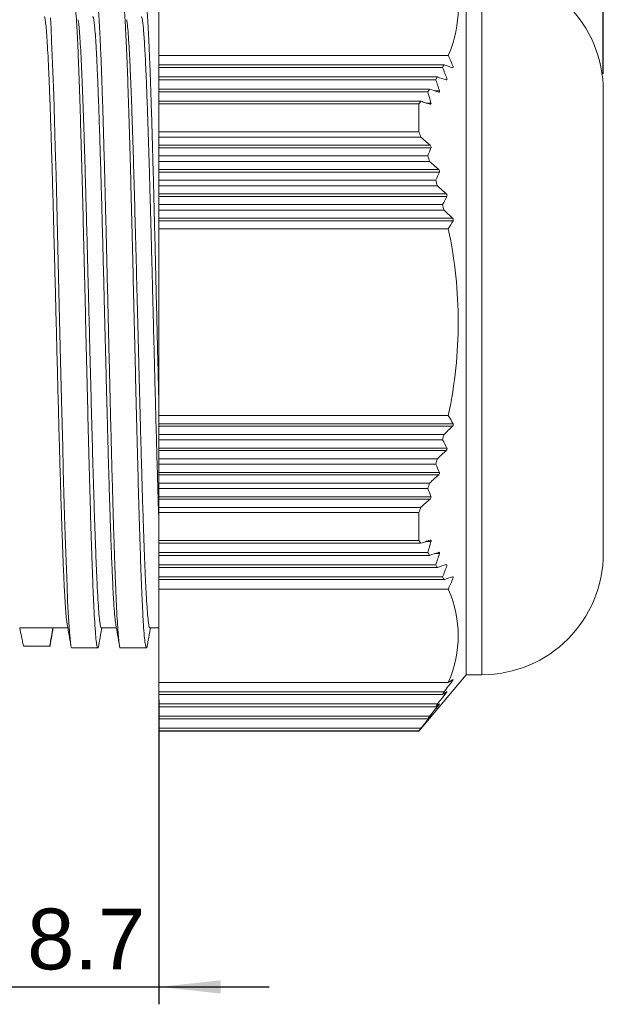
# Model space of a CAD drawing. Header units: millimetres. Extents: x 32 to 271, y 90 to 175.
# Tile 3 of 5: x 146 to 179, y 90 to 146. Entities that reach past the tile are written whole.
import ezdxf

# ---------------------------------------------------------------- set-up
doc = ezdxf.new("R2010")
doc.units = ezdxf.units.MM
doc.layers.add('FORMAT', color=7, linetype='Continuous')
doc.styles.get("Standard").update_dxf_attribs({"font": 'arial.ttf'})

msp = doc.modelspace()

# ---------------------------------------------------------------- linework, layer by layer
at = {"color": 7, "linetype": 'Continuous', "lineweight": 18}
for p, q in [((153.708, 144.191), (153.708, 149.567)), ((171.408, 149.127), (171.408, 108.527)), ((147.451, 146.362), (147.489, 145.737)), ((147.489, 145.737), (147.526, 145.003)), ((147.526, 145.003), (147.562, 144.17)), ((147.562, 144.17), (147.598, 143.249)), ((153.708, 144.191), (170.379, 144.191)), ((153.708, 143.65), (153.708, 144.191)), ((170.13, 143.65), (153.708, 143.65)), ((153.708, 143.491), (153.708, 143.65)), ((153.708, 143.491), (170.05, 143.491)), ((153.708, 142.95), (153.708, 143.491)), ((147.598, 143.249), (147.646, 141.902)), ((169.749, 142.95), (153.708, 142.95)), ((153.708, 142.791), (153.708, 142.95)), ((153.708, 142.791), (169.654, 142.791)), ((153.708, 142.25), (153.708, 142.791)), ((147.646, 141.902), (147.692, 140.443)), ((169.303, 142.25), (153.708, 142.25)), ((153.708, 142.091), (153.708, 142.25)), ((153.708, 142.091), (169.194, 142.091)), ((153.708, 141.55), (153.708, 142.091)), ((179.308, 115.527), (179.308, 142.127)), ((168.797, 141.55), (153.708, 141.55)), ((153.708, 141.4), (153.708, 141.55)), ((153.708, 141.4), (168.681, 141.4)), ((153.708, 139.785), (153.708, 141.4)), ((168.681, 139.785), (168.681, 141.4)), ((168.863, 141.528), (168.797, 141.55)), ((168.93, 141.507), (168.863, 141.528)), ((168.996, 141.485), (168.93, 141.507)), ((169.062, 141.464), (168.996, 141.485)), ((169.129, 141.442), (169.062, 141.464)), ((169.195, 141.421), (169.129, 141.442)), ((169.261, 141.399), (169.195, 141.421)), ((169.328, 141.378), (169.261, 141.399)), ((147.692, 140.443), (147.737, 138.897)), ((153.708, 139.485), (153.708, 139.785)), ((168.681, 139.785), (153.708, 139.785)), ((153.708, 139.485), (168.797, 139.485)), ((153.708, 139.015), (153.708, 139.485)), ((153.708, 139.015), (169.328, 139.015)), ((153.708, 138.873), (153.708, 139.015)), ((147.737, 138.897), (147.781, 137.286)), ((153.708, 138.873), (169.38, 138.873)), ((153.708, 138.402), (153.708, 138.873)), ((169.194, 138.402), (153.708, 138.402)), ((153.708, 138.085), (153.708, 138.402)), ((153.708, 138.085), (169.303, 138.085)), ((153.708, 137.615), (153.708, 138.085)), ((147.781, 137.286), (147.824, 135.632)), ((153.708, 137.615), (169.823, 137.615)), ((153.708, 137.473), (153.708, 137.615)), ((153.708, 137.002), (153.708, 137.473)), ((153.708, 137.473), (169.87, 137.473)), ((169.654, 137.002), (153.708, 137.002)), ((153.708, 136.685), (153.708, 137.002)), ((153.708, 136.215), (153.708, 136.685)), ((153.708, 136.685), (169.749, 136.685)), ((153.708, 136.215), (170.257, 136.215)), ((153.708, 136.073), (153.708, 136.215)), ((153.708, 136.073), (170.297, 136.073)), ((153.708, 135.602), (153.708, 136.073)), ((147.824, 135.632), (147.866, 133.957)), ((170.05, 135.602), (153.708, 135.602)), ((153.708, 135.285), (153.708, 135.602)), ((153.708, 135.285), (170.13, 135.285)), ((153.708, 134.815), (153.708, 135.285)), ((153.708, 134.815), (170.623, 134.815)), ((153.708, 134.673), (153.708, 134.815)), ((153.708, 134.202), (153.708, 134.673)), ((153.708, 134.673), (170.656, 134.673)), ((147.866, 133.957), (147.907, 132.278)), ((153.708, 123.451), (153.708, 134.202)), ((170.379, 134.202), (153.708, 134.202)), ((147.907, 132.278), (147.947, 130.613)), ((147.947, 130.613), (147.986, 128.978)), ((147.986, 128.978), (148.024, 127.384)), ((148.024, 127.384), (148.061, 125.843)), ((148.061, 125.843), (148.097, 124.365)), ((148.097, 124.365), (148.131, 122.956)), ((153.708, 123.451), (170.379, 123.451)), ((153.708, 122.98), (153.708, 123.451)), ((148.131, 122.956), (148.165, 121.624)), ((153.708, 122.98), (170.656, 122.98)), ((153.708, 122.839), (153.708, 122.98)), ((153.708, 122.368), (153.708, 122.839)), ((153.708, 122.839), (170.623, 122.839)), ((170.13, 122.368), (153.708, 122.368)), ((153.708, 122.051), (153.708, 122.368)), ((153.708, 122.051), (170.05, 122.051)), ((153.708, 121.58), (153.708, 122.051)), ((148.165, 121.624), (148.198, 120.371)), ((153.708, 121.58), (170.297, 121.58)), ((153.708, 121.439), (153.708, 121.58)), ((153.708, 120.968), (153.708, 121.439)), ((153.708, 121.439), (170.257, 121.439)), ((169.749, 120.968), (153.708, 120.968)), ((153.708, 120.651), (153.708, 120.968)), ((148.198, 120.371), (148.236, 118.977)), ((153.708, 120.651), (169.654, 120.651)), ((153.708, 120.18), (153.708, 120.651)), ((153.708, 120.18), (169.87, 120.18)), ((153.708, 120.039), (153.708, 120.18)), ((153.708, 119.568), (153.708, 120.039)), ((153.708, 120.039), (169.823, 120.039)), ((169.303, 119.568), (153.708, 119.568)), ((153.708, 119.251), (153.708, 119.568)), ((153.708, 119.251), (169.194, 119.251)), ((153.708, 118.78), (153.708, 119.251)), ((148.236, 118.977), (148.272, 117.705)), ((153.708, 118.78), (169.38, 118.78)), ((153.708, 118.639), (153.708, 118.78)), ((153.708, 118.639), (169.328, 118.639)), ((153.708, 118.168), (153.708, 118.639)), ((153.708, 117.868), (153.708, 118.168)), ((168.797, 118.168), (153.708, 118.168)), ((148.272, 117.705), (148.307, 116.555)), ((153.708, 117.868), (168.681, 117.868)), ((153.708, 116.254), (153.708, 117.868)), ((168.681, 116.254), (168.681, 117.868)), ((148.307, 116.555), (148.341, 115.524)), ((168.681, 116.254), (153.708, 116.254)), ((153.708, 116.104), (153.708, 116.254)), ((169.129, 116.211), (169.195, 116.233)), ((169.195, 116.233), (169.261, 116.254)), ((169.261, 116.254), (169.328, 116.276)), ((153.708, 116.104), (168.797, 116.104)), ((153.708, 115.562), (153.708, 116.104)), ((168.797, 116.104), (168.863, 116.125)), ((168.863, 116.125), (168.93, 116.147)), ((168.93, 116.147), (168.996, 116.168)), ((168.996, 116.168), (169.062, 116.19)), ((169.062, 116.19), (169.129, 116.211)), ((148.341, 115.524), (148.373, 114.609)), ((169.194, 115.562), (153.708, 115.562)), ((153.708, 115.404), (153.708, 115.562)), ((153.708, 115.404), (169.303, 115.404)), ((153.708, 114.862), (153.708, 115.404)), ((148.373, 114.609), (148.411, 113.619)), ((169.654, 114.862), (153.708, 114.862)), ((153.708, 114.704), (153.708, 114.862)), ((153.708, 114.704), (169.749, 114.704)), ((153.708, 114.162), (153.708, 114.704)), ((170.05, 114.162), (153.708, 114.162)), ((153.708, 114.004), (153.708, 114.162)), ((153.708, 114.004), (170.13, 114.004)), ((153.708, 113.462), (153.708, 114.004)), ((148.411, 113.619), (148.447, 112.791)), ((170.379, 113.462), (153.708, 113.462)), ((153.708, 108.087), (153.708, 113.462)), ((148.447, 112.791), (148.48, 112.109)), ((148.48, 112.109), (148.511, 111.559)), ((145.687, 111.227), (147.587, 111.227)), ((147.593, 111.227), (148.455, 111.227)), ((148.511, 111.559), (148.549, 111.002)), ((150.387, 111.227), (151.255, 111.227)), ((153.187, 111.227), (153.708, 111.227)), ((148.549, 111.002), (148.583, 110.613)), ((148.583, 110.613), (148.612, 110.358)), ((145.927, 110.17), (147.431, 110.17)), ((147.431, 110.181), (147.46, 110.379)), ((148.612, 110.358), (148.638, 110.203)), ((148.638, 110.203), (148.659, 110.121)), ((148.659, 110.121), (148.676, 110.085)), ((148.676, 110.085), (148.687, 110.077)), ((148.687, 110.077), (148.689, 110.077)), ((148.689, 110.077), (148.689, 110.077)), ((148.689, 110.077), (148.689, 110.077)), ((148.689, 110.077), (148.689, 110.077)), ((148.689, 110.077), (148.69, 110.077)), ((148.69, 110.077), (150.184, 110.077)), ((148.69, 110.077), (148.69, 110.077)), ((148.69, 110.077), (148.69, 110.077)), ((148.69, 110.077), (148.69, 110.077)), ((148.69, 110.077), (148.69, 110.077)), ((148.69, 110.077), (148.69, 110.077)), ((148.69, 110.077), (148.69, 110.077)), ((148.69, 110.077), (148.69, 110.077)), ((148.69, 110.077), (148.69, 110.077)), ((151.49, 110.077), (152.984, 110.077)), ((168.681, 105.277), (171.408, 108.527)), ((171.408, 108.527), (172.308, 108.527)), ((153.708, 108.087), (170.379, 108.087)), ((153.708, 107.545), (153.708, 108.087)), ((170.13, 107.545), (153.708, 107.545)), ((153.708, 107.387), (153.708, 107.545)), ((153.708, 107.387), (170.05, 107.387)), ((153.708, 106.845), (153.708, 107.387)), ((169.749, 106.845), (153.708, 106.845)), ((153.708, 106.687), (153.708, 106.845)), ((153.708, 106.687), (169.654, 106.687)), ((153.708, 106.145), (153.708, 106.687)), ((169.303, 106.145), (153.708, 106.145)), ((153.708, 105.987), (153.708, 106.145)), ((169.328, 106.088), (169.261, 106.008)), ((153.708, 105.987), (169.194, 105.987)), ((153.708, 105.445), (153.708, 105.987)), ((168.863, 105.526), (168.797, 105.445)), ((168.93, 105.606), (168.863, 105.526)), ((168.996, 105.686), (168.93, 105.606)), ((169.062, 105.767), (168.996, 105.686)), ((169.129, 105.847), (169.062, 105.767)), ((169.195, 105.927), (169.129, 105.847)), ((169.261, 106.008), (169.195, 105.927)), ((168.797, 105.445), (153.708, 105.445)), ((153.708, 105.295), (153.708, 105.445)), ((153.708, 105.295), (168.681, 105.295)), ((153.708, 105.277), (153.708, 105.295)), ((153.708, 105.277), (168.681, 105.277)), ((168.681, 105.277), (168.681, 105.295))]:
    msp.add_line(p, q, dxfattribs=at)
at = {"color": 8, "linetype": 'Continuous', "lineweight": 18}
for p, q in [((172.308, 149.127), (172.308, 108.527)), ((169.61, 142.148), (169.87, 142.148)), ((169.11, 141.448), (169.38, 141.448)), ((169.11, 116.205), (169.38, 116.205)), ((169.61, 115.505), (169.87, 115.505)), ((170.544, 108.188), (170.623, 108.188)), ((170.197, 107.488), (170.257, 107.488)), ((169.783, 106.788), (169.823, 106.788)), ((169.305, 106.088), (169.328, 106.088))]:
    msp.add_line(p, q, dxfattribs=at)
at = {"color": 7, "linetype": 'Continuous', "lineweight": 18}
for centre, radius, start, end in [((172.308, 142.127), 7, 0, 90), ((133.135, 127.747), 40.713, 22.8373, 23.8228), ((161.069, 148.151), 10.118, 332.5773, 333.5844), ((135.676, 129.934), 36.951, 20.4565, 21.5244), ((99.86, -57.916), 213.464, 70.64023, 70.78022), ((159.291, 149.142), 12.153, 328.4984, 329.3712), ((72.842, -143.306), 302.215, 71.19573, 71.29733), ((137.339, 131.557), 34.211, 18.0346, 19.1709), ((157.126, 150.546), 14.735, 324.9844, 325.7339), ((138.296, 132.765), 32.274, 15.6082, 16.7969), ((32.58, -271.441), 435.699, 71.63944, 71.7115), ((-152.187, -222.947), 484.136, 48.38678, 48.47074), ((151.56, 145.674), 19.074, 337.5896, 339.1109), ((132.509, 125.552), 38.87, 18.8103, 19.3049), ((-54.946, -110.271), 334.617, 47.79997, 47.92009), ((150.856, 145.931), 20.81, 334.5942, 336.0206), ((136.377, 126.806), 34.804, 16.4899, 17.0352), ((7.926, -38.279), 238.326, 47.06808, 47.23448), ((149.632, 146.604), 23.193, 331.6842, 332.9971), ((139.551, 127.691), 31.508, 13.9475, 14.5425), ((50.116, 9.281), 174.013, 46.17043, 46.39469), ((147.763, 147.843), 26.411, 328.9028, 330.088), ((147.763, 109.81), 26.411, 29.912, 31.0972), ((50.116, 248.372), 174.013, 313.60531, 313.82957), ((139.551, 129.963), 31.508, 345.4575, 346.0525), ((149.632, 111.05), 23.193, 27.0029, 28.3158), ((7.926, 295.933), 238.326, 312.76552, 312.93192), ((136.377, 130.847), 34.804, 342.9648, 343.5101), ((150.856, 111.723), 20.81, 23.9794, 25.4058), ((-54.946, 367.924), 334.617, 312.07991, 312.20003), ((132.509, 132.101), 38.87, 340.6951, 341.1897), ((151.56, 111.979), 19.074, 20.8891, 22.4104), ((-152.187, 480.601), 484.136, 311.52926, 311.61322), ((138.296, 124.889), 32.274, 343.2031, 344.3918), ((157.126, 107.107), 14.735, 34.2661, 35.0156), ((32.58, 529.094), 435.698, 288.2885, 288.36056), ((137.339, 126.097), 34.211, 340.8291, 341.9654), ((172.308, 115.527), 7, 270, 0), ((159.291, 108.512), 12.153, 30.6288, 31.5016), ((72.842, 400.96), 302.214, 288.70267, 288.80427), ((135.676, 127.72), 36.951, 338.4756, 339.5435), ((161.069, 109.502), 10.118, 26.4156, 27.4227), ((99.86, 315.569), 213.464, 289.21978, 289.35977), ((133.135, 129.907), 40.713, 336.1772, 337.1627), ((0.372, 238.019), 214.106, 322.45467, 322.67138), ((162.392, 121.252), 15.398, 301.2442, 302.459), ((-56.991, 286.309), 289.168, 321.6385, 321.8008), ((163.588, 116.902), 11.502, 304.1802, 305.6792), ((161.069, 112.047), 10.118, 332.5773, 333.5844), ((-142.472, 358.916), 401.369, 320.96667, 321.08474), ((164.372, 113.543), 8.655, 307.6065, 309.4379), ((159.291, 113.037), 12.153, 328.4984, 329.3712), ((164.823, 110.914), 6.586, 311.5747, 313.7857), ((157.126, 114.441), 14.735, 324.9844, 325.7339)]:
    msp.add_arc(centre, radius, start, end, dxfattribs=at)
for centre, major_axis, ratio, start_param, end_param in [((170.582, 143.574), (-0.0744, 0.0951), 0.416928, 2.564947, 4.135201), ((170.221, 142.874), (-0.0725, 0.0945), 0.452681, 2.545344, 4.115911), ((169.792, 142.174), (-0.0706, 0.0938), 0.487689, 2.528163, 4.099042), ((169.301, 141.474), (-0.0686, 0.0933), 0.521736, 2.513669, 4.084843), ((169.301, 138.944), (-0.0631, 0.0925), 0.600537, 3.537164, 5.108338), ((169.792, 137.544), (-0.0602, 0.0924), 0.636828, 3.532957, 5.103836), ((170.221, 136.144), (-0.0565, 0.0924), 0.675406, 3.535033, 5.105599), ((170.582, 134.744), (-0.0517, 0.0929), 0.715729, 3.547514, 5.117768), ((170.582, 122.91), (0.0517, 0.0929), 0.715729, 4.30701, 5.877264), ((170.221, 121.51), (0.0565, 0.0924), 0.675406, 4.319179, 5.889745), ((169.792, 120.11), (0.0602, 0.0924), 0.636828, 4.320942, 5.891821), ((169.301, 118.71), (0.0631, 0.0925), 0.600537, 4.31644, 5.887614), ((169.301, 116.179), (0.0686, 0.0933), 0.521736, 5.339935, 6.911109), ((169.792, 115.479), (0.0706, 0.0938), 0.487689, 5.325736, 6.896615), ((170.221, 114.779), (0.0725, 0.0945), 0.452681, 5.308867, 6.879434), ((170.582, 114.079), (0.0744, 0.0951), 0.416928, 5.289577, 6.859831), ((170.582, 108.162), (0.0834, 0.0996), 0.119673, 5.074664, 6.644918), ((170.221, 107.462), (0.0837, 0.0998), 0.088823, 5.048931, 6.619498), ((169.792, 106.762), (0.0839, 0.0999), 0.059415, 5.024166, 6.595045), ((169.301, 106.062), (0.084, 0.1), 0.031497, 5.000527, 6.571701)]:
    msp.add_ellipse(centre, major_axis=major_axis, ratio=ratio, start_param=start_param, end_param=end_param, dxfattribs=at)
for points, knots in [([(170.379, 144.191), (170.766, 145.116), (170.951, 145.998), (170.951, 147.761), (170.766, 148.642), (170.379, 149.567)], [0, 0, 0, 0, 0.5, 0.5, 1, 1, 1, 1]), ([(148.784, 147.549), (148.791, 147.556), (148.814, 147.579), (148.853, 147.38), (148.902, 146.96), (148.951, 146.306), (149, 145.445), (149.05, 144.382), (149.099, 143.13), (149.148, 141.706), (149.197, 140.126), (149.246, 138.409), (149.295, 136.576), (149.344, 134.65), (149.393, 132.653), (149.442, 130.61), (149.491, 128.545), (149.54, 126.483), (149.589, 124.45), (149.638, 122.47), (149.687, 120.567), (149.736, 118.764), (149.785, 117.082), (149.834, 115.543), (149.883, 114.164), (149.932, 112.963), (149.981, 111.953), (150.03, 111.148), (150.079, 110.557), (150.128, 110.183), (150.177, 110.051), (150.216, 110.08), (150.238, 110.23), (150.243, 110.269)], [0, 0, 0, 0, 0.01379, 0.047392, 0.080994, 0.114596, 0.148198, 0.181799, 0.215401, 0.249003, 0.282605, 0.316207, 0.349809, 0.383411, 0.417012, 0.450614, 0.484216, 0.517818, 0.55142, 0.585022, 0.618624, 0.652225, 0.685827, 0.719429, 0.753031, 0.786633, 0.820235, 0.853836, 0.887438, 0.92104, 0.954642, 0.988244, 1, 1, 1, 1]), ([(150.03, 147.399), (150.042, 147.458), (150.067, 147.584), (150.106, 147.588), (150.146, 147.452), (150.187, 147.159), (150.227, 146.715), (150.268, 146.124), (150.308, 145.391), (150.349, 144.52), (150.389, 143.521), (150.43, 142.4), (150.47, 141.167), (150.511, 139.833), (150.551, 138.408), (150.592, 136.904), (150.632, 135.333), (150.672, 133.709), (150.713, 132.044), (150.753, 130.353), (150.794, 128.649), (150.834, 126.947), (150.875, 125.26), (150.915, 123.603), (150.956, 121.989), (150.996, 120.431), (151.037, 118.942), (151.077, 117.535), (151.118, 116.221), (151.158, 115.011), (151.199, 113.914), (151.239, 112.941), (151.28, 112.099), (151.32, 111.394), (151.36, 110.834), (151.401, 110.419), (151.441, 110.169), (151.471, 110.062), (151.487, 110.085), (151.49, 110.089)], [0, 0, 0, 0, 0.0244609, 0.0521832, 0.0799055, 0.1076277, 0.13535, 0.1630722, 0.1907945, 0.2185167, 0.246239, 0.2739612, 0.3016835, 0.3294057, 0.357128, 0.3848502, 0.4125725, 0.4402947, 0.468017, 0.4957392, 0.5234615, 0.5511837, 0.578906, 0.6066282, 0.6343505, 0.6620727, 0.689795, 0.7175172, 0.7452395, 0.7729617, 0.800684, 0.8284062, 0.8561285, 0.8838507, 0.911573, 0.9392952, 0.9670175, 0.9947397, 1, 1, 1, 1]), ([(151.584, 147.552), (151.589, 147.559), (151.61, 147.588), (151.648, 147.408), (151.697, 147.012), (151.746, 146.378), (151.795, 145.537), (151.844, 144.493), (151.893, 143.259), (151.942, 141.851), (151.991, 140.285), (152.041, 138.58), (152.09, 136.758), (152.139, 134.839), (152.188, 132.848), (152.237, 130.808), (152.286, 128.744), (152.335, 126.682), (152.384, 124.645), (152.433, 122.659), (152.482, 120.747), (152.531, 118.933), (152.58, 117.239), (152.629, 115.685), (152.678, 114.29), (152.727, 113.07), (152.776, 112.042), (152.825, 111.216), (152.874, 110.604), (152.92, 110.238), (152.961, 110.081), (152.994, 110.069), (153.021, 110.126), (153.036, 110.212), (153.043, 110.25)], [0, 0, 0, 0, 0.0105474, 0.0441513, 0.0777552, 0.1113591, 0.144963, 0.1785669, 0.2121708, 0.2457747, 0.2793786, 0.3129825, 0.3465864, 0.3801903, 0.4137942, 0.4473981, 0.481002, 0.5146059, 0.5482098, 0.5818137, 0.6154177, 0.6490216, 0.6826255, 0.7162294, 0.7498333, 0.7834372, 0.8170411, 0.850645, 0.8842489, 0.9178528, 0.9447408, 0.9674114, 0.9858174, 1, 1, 1, 1]), ([(152.829, 147.391), (152.839, 147.443), (152.862, 147.571), (152.898, 147.595), (152.939, 147.488), (152.979, 147.221), (153.02, 146.804), (153.06, 146.239), (153.101, 145.53), (153.141, 144.683), (153.182, 143.705), (153.222, 142.605), (153.263, 141.392), (153.303, 140.074), (153.344, 138.664), (153.384, 137.173), (153.425, 135.613), (153.465, 133.997), (153.506, 132.339), (153.546, 130.651), (153.587, 128.949), (153.627, 127.246), (153.668, 125.553), (153.695, 124.45), (153.708, 123.898)], [0, 0, 0, 0, 0.032582, 0.07865, 0.124717, 0.170785, 0.216852, 0.26292, 0.308987, 0.355055, 0.401122, 0.44719, 0.493257, 0.539325, 0.585392, 0.63146, 0.677527, 0.723595, 0.769662, 0.81573, 0.861797, 0.907865, 0.953932, 1, 1, 1, 1]), ([(148.424, 111.423), (148.416, 111.459), (148.395, 111.565), (148.361, 111.908), (148.319, 112.437), (148.277, 113.118), (148.235, 113.935), (148.193, 114.883), (148.152, 115.954), (148.11, 117.137), (148.068, 118.424), (148.026, 119.801), (147.985, 121.258), (147.943, 122.781), (147.901, 124.358), (147.859, 125.973), (147.817, 127.614), (147.776, 129.266), (147.734, 130.913), (147.692, 132.542), (147.65, 134.139), (147.609, 135.689), (147.567, 137.179), (147.525, 138.595), (147.483, 139.925), (147.441, 141.159), (147.4, 142.283), (147.358, 143.29), (147.316, 144.169), (147.274, 144.914), (147.233, 145.517), (147.191, 145.976), (147.149, 146.276), (147.114, 146.423), (147.094, 146.411), (147.087, 146.407)], [0, 0, 0, 0, 0.015856, 0.047109, 0.078362, 0.109615, 0.140868, 0.172121, 0.203374, 0.234627, 0.265879, 0.297132, 0.328385, 0.359638, 0.390891, 0.422144, 0.453397, 0.48465, 0.515903, 0.547156, 0.578409, 0.609662, 0.640915, 0.672168, 0.703421, 0.734674, 0.765928, 0.797181, 0.828434, 0.859687, 0.89094, 0.922193, 0.953446, 0.984699, 1, 1, 1, 1]), ([(151.224, 111.425), (151.212, 111.489), (151.185, 111.646), (151.14, 112.138), (151.091, 112.866), (151.041, 113.811), (150.996, 114.828), (150.956, 115.843), (150.922, 116.797), (150.887, 117.83), (150.852, 118.937), (150.817, 120.112), (150.782, 121.349), (150.747, 122.642), (150.711, 123.983), (150.681, 125.132), (150.657, 126.067), (150.639, 126.777), (150.621, 127.492), (150.603, 128.196), (150.587, 128.8), (150.564, 129.712), (150.533, 130.948), (150.491, 132.577), (150.449, 134.173), (150.408, 135.721), (150.366, 137.21), (150.324, 138.624), (150.282, 139.953), (150.241, 141.184), (150.199, 142.306), (150.157, 143.31), (150.115, 144.187), (150.073, 144.929), (150.032, 145.529), (149.99, 145.984), (149.948, 146.28), (149.914, 146.424), (149.893, 146.412), (149.887, 146.407)], [0, 0, 0, 0, 0.025301, 0.062019, 0.099132, 0.136641, 0.174545, 0.200041, 0.225714, 0.251562, 0.277586, 0.303786, 0.330162, 0.356713, 0.38344, 0.410344, 0.423864, 0.437428, 0.451037, 0.464689, 0.477514, 0.48533, 0.516582, 0.547834, 0.579086, 0.610338, 0.64159, 0.672842, 0.704094, 0.735346, 0.766598, 0.79785, 0.829102, 0.860354, 0.891606, 0.922858, 0.95411, 0.985362, 1, 1, 1, 1]), ([(153.708, 117.208), (153.694, 117.631), (153.666, 118.477), (153.625, 119.864), (153.583, 121.322), (153.541, 122.848), (153.499, 124.427), (153.461, 125.909), (153.426, 127.274), (153.403, 128.201), (153.389, 128.719), (153.387, 128.824), (153.387, 128.826), (153.379, 129.146), (153.361, 129.843), (153.333, 130.938), (153.302, 132.154), (153.268, 133.474), (153.233, 134.771), (153.199, 136.018), (153.166, 137.193), (153.131, 138.392), (153.094, 139.598), (153.054, 140.791), (153.013, 141.946), (152.969, 143.038), (152.929, 143.918), (152.892, 144.609), (152.859, 145.14), (152.826, 145.595), (152.791, 145.965), (152.756, 146.234), (152.721, 146.4), (152.698, 146.414), (152.687, 146.42)], [0, 0, 0, 0, 0.0409, 0.0818, 0.122699, 0.163599, 0.204499, 0.245399, 0.276079, 0.306758, 0.31443, 0.31455, 0.31458, 0.314595, 0.338371, 0.366421, 0.396288, 0.429838, 0.46707, 0.497414, 0.52983, 0.564317, 0.600876, 0.639505, 0.680205, 0.722975, 0.767815, 0.798867, 0.830839, 0.863732, 0.897546, 0.93228, 0.967935, 1, 1, 1, 1]), ([(149.05, 146.246), (149.064, 146.152), (149.093, 145.964), (149.135, 145.483), (149.177, 144.874), (149.218, 144.14), (149.257, 143.301), (149.296, 142.37), (149.334, 141.362), (149.371, 140.293), (149.407, 139.174), (149.446, 137.898), (149.487, 136.462), (149.531, 134.871), (149.571, 133.366), (149.607, 131.968), (149.631, 131.004), (149.647, 130.387), (149.654, 130.106), (149.661, 129.827), (149.668, 129.55), (149.675, 129.276), (149.683, 128.979), (149.704, 128.145), (149.739, 126.773), (149.787, 124.909), (149.834, 123.09), (149.882, 121.337), (149.93, 119.67), (149.978, 118.108), (150.026, 116.67), (150.074, 115.372), (150.121, 114.229), (150.169, 113.253), (150.217, 112.457), (150.265, 111.847), (150.313, 111.442), (150.353, 111.237), (150.378, 111.248), (150.387, 111.252)], [0, 0, 0, 0, 0.031811, 0.063691, 0.094868, 0.125341, 0.15511, 0.184176, 0.212538, 0.240195, 0.267149, 0.2934, 0.327298, 0.359946, 0.391343, 0.416752, 0.441279, 0.446664, 0.452005, 0.457302, 0.462554, 0.467761, 0.472924, 0.479405, 0.515186, 0.550967, 0.586748, 0.622529, 0.65831, 0.694091, 0.729872, 0.765652, 0.801433, 0.837214, 0.872995, 0.908776, 0.944557, 0.980338, 1, 1, 1, 1]), ([(151.851, 146.233), (151.864, 146.149), (151.893, 145.966), (151.939, 145.443), (151.986, 144.72), (152.034, 143.809), (152.082, 142.728), (152.13, 141.485), (152.178, 140.098), (152.226, 138.58), (152.273, 136.951), (152.321, 135.228), (152.369, 133.431), (152.417, 131.581), (152.453, 130.147), (152.48, 129.094), (152.5, 128.321), (152.523, 127.385), (152.549, 126.36), (152.575, 125.354), (152.601, 124.372), (152.632, 123.181), (152.669, 121.809), (152.712, 120.299), (152.753, 118.896), (152.794, 117.608), (152.834, 116.438), (152.873, 115.39), (152.911, 114.466), (152.952, 113.58), (152.997, 112.775), (153.043, 112.103), (153.088, 111.624), (153.132, 111.341), (153.164, 111.219), (153.183, 111.238), (153.187, 111.242)], [0, 0, 0, 0, 0.030104, 0.065892, 0.10168, 0.137468, 0.173255, 0.209043, 0.244831, 0.280619, 0.316407, 0.352194, 0.387982, 0.42377, 0.459558, 0.469787, 0.483739, 0.5035, 0.523044, 0.54237, 0.561478, 0.580369, 0.612895, 0.644756, 0.675951, 0.706481, 0.736345, 0.765542, 0.794074, 0.82194, 0.858051, 0.892979, 0.926724, 0.959285, 0.990663, 1, 1, 1, 1]), ([(170.379, 123.451), (170.766, 125.302), (170.951, 127.064), (170.951, 130.59), (170.766, 132.352), (170.379, 134.202)], [0, 0, 0, 0, 0.5, 0.5, 1, 1, 1, 1]), ([(170.379, 108.087), (170.766, 109.012), (170.951, 109.893), (170.951, 111.656), (170.766, 112.537), (170.379, 113.462)], [0, 0, 0, 0, 0.5, 0.5, 1, 1, 1, 1]), ([(145.687, 111.227), (145.72, 111.051), (145.784, 110.721), (145.859, 110.378), (145.909, 110.186), (145.922, 110.189), (145.927, 110.19)], [0, 0, 0, 0, 0.290964, 0.548306, 0.827662, 1, 1, 1, 1]), ([(147.431, 110.19), (147.43, 110.189), (147.427, 110.187), (147.454, 110.381), (147.506, 110.725), (147.559, 111.056), (147.587, 111.227)], [0, 0, 0, 0, 0.176044, 0.451574, 0.716447, 1, 1, 1, 1]), ([(147.46, 110.353), (147.494, 110.545), (147.546, 110.836), (147.598, 111.127), (147.616, 111.227)], [0, 0, 0, 0, 0.656517, 1, 1, 1, 1]), ([(148.423, 111.404), (148.458, 111.211), (148.527, 110.824), (148.596, 110.437), (148.63, 110.244)], [0, 0, 0, 0, 0.499859, 1, 1, 1, 1]), ([(150.243, 110.243), (150.278, 110.437), (150.336, 110.765), (150.394, 111.092), (150.418, 111.227)], [0, 0, 0, 0, 0.590246, 1, 1, 1, 1]), ([(151.223, 111.404), (151.258, 111.211), (151.327, 110.824), (151.396, 110.437), (151.43, 110.243)], [0, 0, 0, 0, 0.499855, 1, 1, 1, 1]), ([(153.043, 110.243), (153.078, 110.436), (153.136, 110.764), (153.194, 111.092), (153.218, 111.227)], [0, 0, 0, 0, 0.590121, 1, 1, 1, 1])]:
    msp.add_open_spline(points, degree=3, knots=knots, dxfattribs=at)
for points in [[(168.681, 141.4), (168.72, 141.45), (168.759, 141.5), (168.797, 141.55)], [(168.797, 139.485), (168.759, 139.585), (168.72, 139.685), (168.681, 139.785)], [(168.681, 117.868), (168.72, 117.969), (168.759, 118.069), (168.797, 118.168)], [(168.797, 116.104), (168.759, 116.153), (168.72, 116.203), (168.681, 116.254)], [(168.681, 105.295), (168.72, 105.345), (168.759, 105.395), (168.797, 105.445)]]:
    msp.add_open_spline(points, degree=3, dxfattribs=at)
at = {"layer": 'FORMAT'}
for p, q in [((179.308, 143.127), (179.308, 161.354)), ((153.708, 107.087), (153.708, 89.553)), ((144.987, 90.553), (153.708, 90.553)), ((153.708, 90.553), (160.058, 90.553))]:
    msp.add_line(p, q, dxfattribs=at)
msp.add_solid([(153.708, 90.553), (157.264, 90.172), (157.264, 90.934)], dxfattribs=at)

# ---------------------------------------------------------------- texts
at = {"layer": 'FORMAT', "insert": (146.115, 95.064), "char_height": 3.5, "attachment_point": 1}
msp.add_mtext('8.7', dxfattribs=at)

doc.saveas('drawing.dxf')
